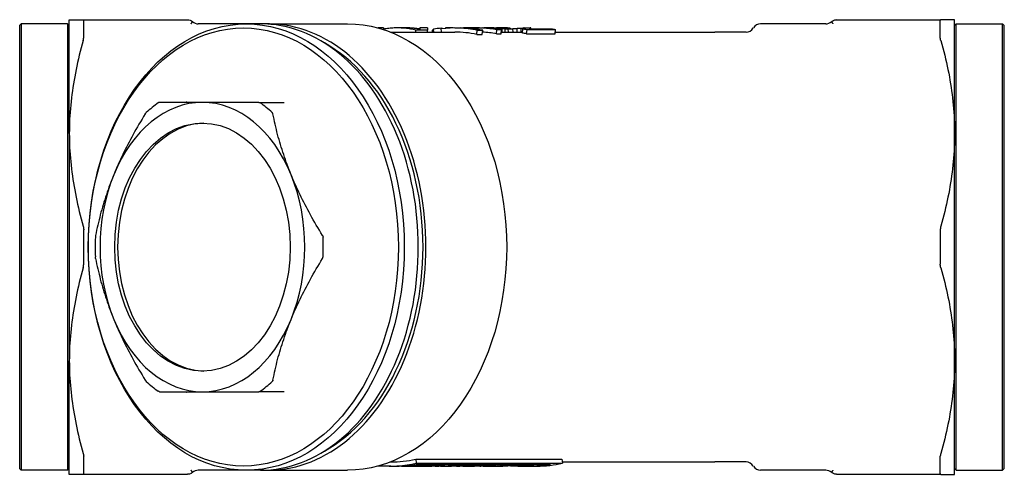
# Model space of a CAD drawing. Header units: millimetres. Extents: x 58 to 3654, y 0 to 363.
# Tile 3 of 4: x 249 to 368, y 308 to 363. Entities that reach past the tile are written whole.
import ezdxf

# ---------------------------------------------------------------- set-up
doc = ezdxf.new("R2010")
doc.units = ezdxf.units.MM
doc.layers.add('DETAIL', color=2, linetype='Continuous')

msp = doc.modelspace()

# ---------------------------------------------------------------- linework, layer by layer
at = {"layer": 'DETAIL'}
for p, q in [((254.65, 363.42), (256.33, 363.42)), ((254.65, 349.67), (254.65, 363.42)), ((256.33, 363.42), (267.06, 363.42)), ((256.39, 361.23), (256.39, 363.32)), ((267.06, 363.42), (268.5, 363.42)), ((268.5, 363.42), (268.74, 363.42)), ((268.5, 363.42), (268.5, 363.42)), ((268.74, 363.42), (268.91, 363.42)), ((347.42, 363.42), (347.57, 363.42)), ((347.57, 363.42), (347.74, 363.42)), ((347.74, 363.42), (347.81, 363.42)), ((347.81, 363.42), (349.25, 363.42)), ((349.25, 363.42), (359.98, 363.42)), ((359.92, 361.23), (359.92, 363.32)), ((361.65, 363.42), (359.98, 363.42)), ((361.65, 349.67), (361.65, 363.42)), ((248.65, 362.72), (248.85, 362.92)), ((248.65, 362.72), (248.65, 309.12)), ((248.85, 362.92), (248.85, 308.92)), ((254.45, 362.92), (248.85, 362.92)), ((254.45, 362.92), (254.45, 308.92)), ((254.65, 362.72), (254.45, 362.92)), ((276.04, 362.92), (270.23, 362.92)), ((277.74, 362.92), (276.04, 362.92)), ((278.12, 362.92), (277.74, 362.92)), ((278.66, 362.92), (288.27, 362.92)), ((292.62, 362.42), (291.96, 362.42)), ((292.62, 362.42), (292.62, 362.23)), ((293.46, 361.92), (301.24, 361.92)), ((295.39, 362.42), (294.29, 362.42)), ((297.94, 362.15), (296.53, 362.15)), ((296.53, 361.92), (296.53, 362.15)), ((297, 362.42), (297, 362.29)), ((297.94, 362.42), (297, 362.42)), ((297.94, 362.42), (297.94, 362.15)), ((297.94, 361.92), (297.94, 362.15)), ((298.56, 361.92), (298.54, 362.15)), ((298.71, 361.92), (298.68, 362.29)), ((299.19, 362.35), (299.19, 362.39)), ((299.62, 361.92), (299.6, 362.39)), ((300.12, 362.42), (300.12, 362.38)), ((301.06, 362.42), (300.12, 362.42)), ((301.06, 362.42), (301.06, 362.42)), ((301.24, 362.42), (301.91, 362.42)), ((302.31, 362.42), (302.31, 362.42)), ((302.31, 362.42), (302.31, 362.42)), ((303.98, 362.42), (302.31, 362.42)), ((303.4, 362.41), (303.4, 362.42)), ((303.72, 362.42), (303.72, 362.42)), ((303.9, 361.65), (303.95, 362.15)), ((303.95, 362.15), (304.61, 362.15)), ((303.98, 362.42), (304.56, 362.42)), ((304.56, 361.65), (304.61, 362.15)), ((305.75, 362.42), (304.73, 362.42)), ((305.82, 362.42), (305.75, 362.42)), ((305.75, 362.42), (305.75, 362.42)), ((305.9, 362.42), (306.28, 362.42)), ((306.28, 361.72), (306.33, 362.22)), ((307.54, 362.42), (306.33, 362.42)), ((306.33, 362.22), (306.9, 362.22)), ((306.47, 362.29), (306.47, 362.38)), ((306.69, 362.4), (306.69, 362.42)), ((306.86, 361.72), (306.9, 362.22)), ((306.91, 362.37), (306.95, 362.37)), ((306.93, 361.86), (306.96, 362.36)), ((306.94, 361.92), (309.44, 361.92)), ((306.95, 362.36), (306.95, 362.37)), ((306.97, 361.92), (306.95, 362.3)), ((307.31, 362.3), (306.96, 362.31)), ((307, 362.35), (307, 362.42)), ((307.15, 362.4), (307.15, 362.38)), ((307.31, 362.3), (307.69, 362.3)), ((307.34, 361.92), (307.31, 362.3)), ((307.62, 362.3), (307.62, 362.3)), ((307.69, 362.3), (308.27, 362.31)), ((307.72, 361.92), (307.69, 362.3)), ((307.94, 362.41), (307.94, 362.37)), ((307.94, 362.3), (307.94, 362.37)), ((308.3, 361.92), (308.27, 362.31)), ((308.78, 361.92), (308.76, 362.33)), ((309.27, 361.92), (309.25, 362.37)), ((309.43, 361.8), (309.47, 362.3)), ((309.46, 362.16), (309.45, 362.38)), ((309.61, 362.42), (310.4, 362.42)), ((309.92, 361.72), (309.97, 362.22)), ((309.97, 362.22), (313.41, 362.22)), ((310.23, 362.3), (312.91, 362.3)), ((310.44, 362.3), (310.43, 362.42)), ((313.37, 361.72), (313.41, 362.22)), ((313.39, 361.92), (332.65, 361.92)), ((336.45, 361.92), (332.65, 361.92)), ((346.08, 362.92), (338.19, 362.92)), ((361.65, 362.72), (361.85, 362.92)), ((361.85, 308.92), (361.85, 362.92)), ((361.85, 362.92), (367.45, 362.92)), ((367.45, 308.92), (367.45, 362.92)), ((367.65, 362.72), (367.45, 362.92)), ((367.65, 309.12), (367.65, 362.72)), ((303.9, 361.65), (304.56, 361.65)), ((306.28, 361.72), (306.86, 361.72)), ((309.92, 361.72), (313.37, 361.72)), ((270.74, 353.42), (265.54, 353.42)), ((277.54, 353.42), (270.74, 353.42)), ((277.54, 353.42), (280.63, 353.42)), ((254.65, 349.67), (254.65, 322.17)), ((361.65, 322.17), (361.65, 349.67)), ((256.39, 333.83), (256.39, 338.02)), ((359.92, 338.02), (359.92, 333.83)), ((254.65, 308.42), (254.65, 322.17)), ((361.65, 308.42), (361.65, 322.17)), ((265.54, 318.42), (270.74, 318.42)), ((270.74, 318.42), (277.54, 318.42)), ((280.63, 318.42), (277.54, 318.42)), ((256.39, 308.53), (256.39, 310.62)), ((359.92, 308.53), (359.92, 310.62)), ((293.51, 309.42), (291.96, 309.42)), ((293.46, 309.92), (293.51, 309.92)), ((293.51, 309.42), (294.22, 309.42)), ((295.12, 309.42), (294.22, 309.42)), ((294.81, 309.44), (294.81, 309.43)), ((295.12, 309.42), (297.24, 309.42)), ((295.23, 309.46), (295.23, 309.42)), ((295.23, 309.42), (296.95, 309.42)), ((296.06, 309.55), (296.07, 309.48)), ((296.07, 309.48), (298.05, 309.48)), ((296.47, 309.62), (296.48, 309.52)), ((296.48, 309.52), (298.87, 309.52)), ((296.52, 310.27), (314.19, 310.27)), ((296.52, 310.27), (296.57, 309.78)), ((296.56, 309.63), (312.82, 309.63)), ((296.57, 309.78), (314.25, 309.78)), ((296.95, 309.48), (296.95, 309.42)), ((297.78, 309.42), (297.24, 309.42)), ((297.78, 309.42), (298.17, 309.42)), ((298.86, 309.42), (298.17, 309.42)), ((298.86, 309.63), (298.87, 309.52)), ((298.86, 309.42), (299.32, 309.42)), ((300.03, 309.42), (299.32, 309.42)), ((299.39, 309.63), (299.4, 309.52)), ((299.4, 309.52), (299.99, 309.52)), ((299.99, 309.63), (299.99, 309.52)), ((300.03, 309.42), (300.43, 309.42)), ((301.49, 309.42), (300.43, 309.42)), ((301.49, 309.42), (301.85, 309.42)), ((301.64, 309.63), (301.65, 309.52)), ((301.65, 309.52), (302.05, 309.52)), ((302.71, 309.42), (301.85, 309.42)), ((302.04, 309.63), (302.05, 309.52)), ((302.2, 309.43), (303.4, 309.43)), ((302.41, 309.45), (303.74, 309.45)), ((302.57, 309.63), (302.58, 309.52)), ((302.58, 309.52), (302.98, 309.52)), ((302.71, 309.42), (303.08, 309.42)), ((302.97, 309.63), (302.98, 309.52)), ((304.67, 309.42), (303.08, 309.42)), ((303.73, 309.63), (303.74, 309.45)), ((303.89, 309.44), (303.89, 309.43)), ((304.37, 309.46), (304.37, 309.42)), ((304.67, 309.42), (306.66, 309.42)), ((304.77, 309.49), (304.77, 309.42)), ((304.83, 309.63), (304.83, 309.52)), ((304.83, 309.52), (305.23, 309.52)), ((305.22, 309.63), (305.23, 309.52)), ((305.31, 309.43), (306.43, 309.43)), ((305.75, 309.63), (305.76, 309.52)), ((305.76, 309.52), (306.22, 309.52)), ((306.22, 309.63), (306.22, 309.52)), ((306.43, 309.63), (306.43, 309.43)), ((307.65, 309.42), (306.66, 309.42)), ((307.65, 309.46), (307.65, 309.42)), ((307.84, 309.47), (307.8, 309.47)), ((307.84, 309.48), (307.84, 309.47)), ((307.88, 309.63), (307.88, 309.52)), ((307.88, 309.52), (308.28, 309.52)), ((307.98, 309.49), (307.98, 309.45)), ((307.98, 309.45), (308.38, 309.45)), ((308.27, 309.63), (308.28, 309.52)), ((308.39, 309.63), (308.39, 309.47)), ((308.52, 309.46), (308.52, 309.45)), ((308.86, 309.47), (308.86, 309.43)), ((308.93, 309.63), (308.93, 309.5)), ((309.32, 309.48), (308.99, 309.47)), ((309.32, 309.48), (309.92, 309.48)), ((309.33, 309.63), (309.34, 309.52)), ((309.74, 309.52), (309.34, 309.52)), ((309.38, 309.42), (309.77, 309.42)), ((309.73, 309.63), (309.74, 309.52)), ((309.74, 309.52), (310.33, 309.52)), ((309.89, 309.48), (309.89, 309.43)), ((309.92, 309.48), (310.12, 309.47)), ((310.1, 309.47), (310.1, 309.45)), ((310.33, 309.63), (310.33, 309.52)), ((310.33, 309.52), (310.6, 309.52)), ((310.48, 309.42), (311.19, 309.42)), ((310.59, 309.63), (310.6, 309.52)), ((310.72, 309.63), (310.72, 309.5)), ((314.19, 310.27), (314.25, 309.78)), ((314.23, 309.92), (332.65, 309.92)), ((336.45, 309.92), (332.65, 309.92)), ((248.65, 309.12), (248.85, 308.92)), ((254.45, 308.92), (248.85, 308.92)), ((254.65, 309.12), (254.45, 308.92)), ((256.33, 308.42), (254.65, 308.42)), ((267.06, 308.42), (256.33, 308.42)), ((268.5, 308.42), (267.06, 308.42)), ((268.88, 308.42), (268.5, 308.42)), ((268.91, 308.42), (268.9, 308.42)), ((276.04, 308.92), (270.23, 308.92)), ((277.74, 308.92), (276.04, 308.92)), ((278.12, 308.92), (277.74, 308.92)), ((278.66, 308.92), (288.27, 308.92)), ((346.08, 308.92), (338.19, 308.92)), ((347.4, 308.42), (347.4, 308.42)), ((347.44, 308.42), (347.4, 308.42)), ((347.6, 308.42), (347.44, 308.42)), ((347.74, 308.42), (347.57, 308.42)), ((347.76, 308.42), (347.6, 308.42)), ((347.81, 308.42), (347.76, 308.42)), ((349.25, 308.42), (347.81, 308.42)), ((359.98, 308.42), (349.25, 308.42)), ((359.98, 308.42), (361.65, 308.42)), ((361.65, 309.12), (361.85, 308.92)), ((361.85, 308.92), (367.45, 308.92)), ((367.65, 309.12), (367.45, 308.92))]:
    msp.add_line(p, q, dxfattribs=at)
at = {"layer": 'DETAIL', "flags": 128}
for points in [[(256.33, 363.42), (256.33, 363.42), (256.34, 363.42), (256.34, 363.42), (256.35, 363.42), (256.35, 363.42), (256.35, 363.42), (256.36, 363.42), (256.36, 363.41), (256.36, 363.41), (256.37, 363.41), (256.37, 363.4), (256.37, 363.4), (256.37, 363.39), (256.38, 363.39), (256.38, 363.38), (256.38, 363.38), (256.38, 363.37), (256.38, 363.37), (256.38, 363.36), (256.38, 363.35), (256.39, 363.35), (256.39, 363.34), (256.39, 363.33), (256.39, 363.32)], [(268.91, 363.42), (269.09, 363.41), (269.26, 363.36), (269.42, 363.28), (269.57, 363.17)], [(269.37, 362.92), (269.38, 362.94), (269.39, 362.96), (269.4, 362.98), (269.41, 362.99), (269.43, 363.01), (269.44, 363.03), (269.45, 363.04), (269.46, 363.06), (269.47, 363.07), (269.48, 363.08), (269.49, 363.1), (269.5, 363.11), (269.51, 363.12), (269.52, 363.13), (269.53, 363.14), (269.54, 363.14), (269.55, 363.15), (269.55, 363.16), (269.56, 363.16), (269.56, 363.17), (269.57, 363.17), (269.57, 363.17), (269.57, 363.17), (269.57, 363.17)], [(346.74, 363.18), (346.91, 363.29), (347.09, 363.38), (347.19, 363.4), (347.29, 363.42), (347.33, 363.42), (347.35, 363.42), (347.37, 363.42), (347.42, 363.43)], [(346.74, 363.18), (346.74, 363.17), (346.74, 363.17), (346.74, 363.17), (346.75, 363.17), (346.75, 363.16), (346.76, 363.16), (346.76, 363.15), (346.77, 363.14), (346.78, 363.13), (346.79, 363.12), (346.8, 363.11), (346.81, 363.1), (346.82, 363.09), (346.83, 363.08), (346.84, 363.07), (346.85, 363.05), (346.86, 363.04), (346.87, 363.02), (346.89, 363), (346.9, 362.99), (346.91, 362.97), (346.92, 362.95), (346.93, 362.93), (346.94, 362.92)], [(359.98, 363.42), (359.97, 363.42), (359.97, 363.42), (359.97, 363.42), (359.96, 363.42), (359.96, 363.42), (359.95, 363.42), (359.95, 363.42), (359.95, 363.41), (359.94, 363.41), (359.94, 363.41), (359.94, 363.4), (359.94, 363.4), (359.93, 363.39), (359.93, 363.39), (359.93, 363.38), (359.93, 363.38), (359.93, 363.37), (359.93, 363.37), (359.92, 363.36), (359.92, 363.35), (359.92, 363.35), (359.92, 363.34), (359.92, 363.33), (359.92, 363.32)], [(288.27, 362.92), (289.22, 362.89), (290.17, 362.79), (291.12, 362.63), (292.06, 362.4), (292.99, 362.1), (293.9, 361.74), (294.81, 361.32), (295.69, 360.84), (296.56, 360.3), (297.4, 359.69), (298.22, 359.04), (299.02, 358.32), (299.79, 357.55), (300.53, 356.74), (301.25, 355.87), (301.93, 354.95), (302.57, 353.99), (303.18, 352.99), (303.76, 351.94), (304.3, 350.86), (304.8, 349.74), (305.26, 348.59), (305.68, 347.41), (306.06, 346.21), (306.4, 344.97), (306.69, 343.72), (306.94, 342.45), (307.14, 341.16), (307.3, 339.87), (307.41, 338.56), (307.48, 337.24), (307.51, 335.92), (307.48, 334.61), (307.41, 333.29), (307.3, 331.98), (307.14, 330.69), (306.94, 329.4), (306.69, 328.13), (306.4, 326.87), (306.06, 325.64), (305.68, 324.44), (305.26, 323.26), (304.8, 322.11), (304.3, 320.99), (303.76, 319.91), (303.19, 318.86), (302.57, 317.86), (301.93, 316.9), (301.25, 315.98), (300.53, 315.11), (299.79, 314.29), (299.02, 313.53), (298.22, 312.81), (297.4, 312.16), (296.56, 311.55), (295.69, 311.01), (294.81, 310.53), (293.9, 310.11), (292.99, 309.75), (292.06, 309.45), (291.12, 309.22), (290.17, 309.06), (289.22, 308.96), (288.27, 308.92)], [(296.53, 362.15), (296.37, 362.19), (296.21, 362.22), (296.04, 362.26), (295.88, 362.29), (295.72, 362.31), (295.56, 362.34), (295.39, 362.36), (295.23, 362.38), (295.07, 362.39), (294.9, 362.4), (294.74, 362.41), (294.58, 362.42), (294.41, 362.42), (294.25, 362.42), (294.09, 362.42), (293.93, 362.42), (293.76, 362.41), (293.6, 362.4), (293.44, 362.38), (293.27, 362.37), (293.11, 362.35), (292.95, 362.33), (292.79, 362.3), (292.62, 362.27)], [(297, 362.29), (296.93, 362.3), (296.86, 362.31), (296.8, 362.32), (296.73, 362.33), (296.66, 362.34), (296.6, 362.35), (296.53, 362.36), (296.46, 362.36), (296.39, 362.37), (296.33, 362.38), (296.26, 362.38), (296.19, 362.39), (296.13, 362.4), (296.06, 362.4), (295.99, 362.41), (295.92, 362.41), (295.86, 362.41), (295.79, 362.42), (295.72, 362.42), (295.66, 362.42), (295.59, 362.42), (295.52, 362.42), (295.45, 362.42), (295.39, 362.42)], [(309.61, 362.42), (309.6, 362.42), (309.6, 362.42), (309.59, 362.42), (309.58, 362.42), (309.58, 362.42), (309.57, 362.42), (309.57, 362.41), (309.56, 362.41), (309.55, 362.41), (309.55, 362.4), (309.54, 362.4), (309.54, 362.39), (309.53, 362.39), (309.53, 362.38), (309.52, 362.37), (309.51, 362.37), (309.51, 362.36), (309.5, 362.35), (309.5, 362.34), (309.49, 362.34), (309.48, 362.33), (309.48, 362.32), (309.47, 362.31), (309.47, 362.3)], [(310.43, 362.42), (310.43, 362.42), (310.42, 362.42), (310.41, 362.42), (310.4, 362.42), (310.39, 362.42), (310.38, 362.42), (310.38, 362.42), (310.37, 362.42), (310.36, 362.42), (310.35, 362.41), (310.34, 362.41), (310.33, 362.4), (310.32, 362.4), (310.32, 362.39), (310.31, 362.39), (310.3, 362.38), (310.29, 362.37), (310.28, 362.36), (310.27, 362.35), (310.27, 362.34), (310.26, 362.33), (310.25, 362.32), (310.24, 362.31), (310.23, 362.3)], [(256.33, 360.9), (256.2, 360.45), (256.08, 360.01), (255.97, 359.57), (255.86, 359.13), (255.75, 358.69), (255.65, 358.25), (255.56, 357.82), (255.46, 357.38), (255.38, 356.95), (255.3, 356.52), (255.22, 356.09), (255.15, 355.66), (255.08, 355.23), (255.02, 354.81), (254.96, 354.38), (254.91, 353.95), (254.86, 353.52), (254.82, 353.09), (254.78, 352.67), (254.75, 352.24), (254.72, 351.81), (254.69, 351.38), (254.68, 350.96), (254.66, 350.53), (254.66, 350.1), (254.65, 349.67)], [(256.33, 360.9), (256.33, 360.92), (256.34, 360.93), (256.34, 360.95), (256.35, 360.96), (256.35, 360.98), (256.35, 361), (256.36, 361.01), (256.36, 361.03), (256.36, 361.04), (256.37, 361.06), (256.37, 361.07), (256.37, 361.08), (256.37, 361.1), (256.38, 361.11), (256.38, 361.12), (256.38, 361.14), (256.38, 361.15), (256.38, 361.16), (256.38, 361.17), (256.38, 361.19), (256.39, 361.2), (256.39, 361.21), (256.39, 361.22), (256.39, 361.23)], [(359.98, 360.9), (359.97, 360.92), (359.97, 360.93), (359.97, 360.95), (359.96, 360.96), (359.96, 360.98), (359.95, 361), (359.95, 361.01), (359.95, 361.03), (359.94, 361.04), (359.94, 361.06), (359.94, 361.07), (359.94, 361.08), (359.93, 361.1), (359.93, 361.11), (359.93, 361.12), (359.93, 361.14), (359.93, 361.15), (359.93, 361.16), (359.92, 361.17), (359.92, 361.19), (359.92, 361.2), (359.92, 361.21), (359.92, 361.22), (359.92, 361.23)], [(359.98, 360.9), (360.1, 360.45), (360.22, 360.01), (360.34, 359.57), (360.45, 359.13), (360.55, 358.69), (360.66, 358.25), (360.75, 357.82), (360.84, 357.38), (360.93, 356.95), (361.01, 356.52), (361.09, 356.09), (361.16, 355.66), (361.23, 355.23), (361.29, 354.81), (361.35, 354.38), (361.4, 353.95), (361.45, 353.52), (361.49, 353.09), (361.53, 352.67), (361.56, 352.24), (361.59, 351.81), (361.61, 351.38), (361.63, 350.96), (361.64, 350.53), (361.65, 350.1), (361.65, 349.67)], [(268.63, 353.42), (268.78, 353.45), (268.83, 353.47), (268.86, 353.49)], [(265.54, 353.42), (265.53, 353.42), (265.53, 353.42), (265.52, 353.42), (265.52, 353.42), (265.51, 353.42), (265.5, 353.42), (265.5, 353.42), (265.49, 353.42), (265.49, 353.42), (265.48, 353.42), (265.48, 353.41), (265.47, 353.41), (265.47, 353.41), (265.46, 353.41), (265.45, 353.4), (265.45, 353.4), (265.44, 353.4), (265.44, 353.39), (265.43, 353.39), (265.42, 353.39), (265.42, 353.38), (265.41, 353.38), (265.41, 353.38), (265.4, 353.37)], [(277.54, 353.42), (277.55, 353.42), (277.55, 353.42), (277.56, 353.42), (277.57, 353.42), (277.58, 353.42), (277.59, 353.42), (277.6, 353.42), (277.6, 353.42), (277.61, 353.42), (277.62, 353.42), (277.63, 353.41), (277.63, 353.41), (277.64, 353.41), (277.65, 353.41), (277.66, 353.4), (277.66, 353.4), (277.67, 353.4), (277.68, 353.39), (277.68, 353.39), (277.69, 353.39), (277.7, 353.38), (277.7, 353.38), (277.71, 353.38), (277.72, 353.37)], [(263.82, 352.02), (263.63, 351.71), (263.44, 351.39), (263.25, 351.08), (263.07, 350.77), (262.89, 350.46), (262.71, 350.15), (262.54, 349.84), (262.37, 349.53), (262.2, 349.23), (262.03, 348.92), (261.87, 348.62), (261.71, 348.31), (261.56, 348.01), (261.4, 347.71), (261.25, 347.4), (261.11, 347.1), (260.96, 346.8), (260.82, 346.49), (260.68, 346.19), (260.54, 345.89), (260.41, 345.58), (260.28, 345.28), (260.15, 344.98), (260.02, 344.67)], [(263.82, 352.02), (263.83, 352.03), (263.83, 352.04), (263.84, 352.05), (263.84, 352.06), (263.85, 352.06), (263.85, 352.07), (263.86, 352.08), (263.86, 352.09), (263.87, 352.1), (263.87, 352.1), (263.88, 352.11), (263.89, 352.12), (263.89, 352.12), (263.9, 352.13), (263.9, 352.14), (263.91, 352.14), (263.91, 352.15), (263.92, 352.16), (263.92, 352.16), (263.93, 352.17), (263.94, 352.17), (263.94, 352.18), (263.95, 352.19), (263.95, 352.19)], [(279.25, 352.02), (279.25, 352.03), (279.25, 352.04), (279.25, 352.05), (279.25, 352.06), (279.24, 352.06), (279.24, 352.07), (279.24, 352.08), (279.23, 352.09), (279.23, 352.1), (279.23, 352.1), (279.22, 352.11), (279.22, 352.12), (279.22, 352.12), (279.21, 352.13), (279.21, 352.14), (279.2, 352.14), (279.2, 352.15), (279.19, 352.16), (279.19, 352.16), (279.18, 352.17), (279.18, 352.17), (279.17, 352.18), (279.17, 352.19), (279.16, 352.19)], [(281.46, 344.67), (281.34, 344.98), (281.22, 345.28), (281.1, 345.58), (280.99, 345.89), (280.88, 346.19), (280.77, 346.49), (280.66, 346.8), (280.56, 347.1), (280.46, 347.4), (280.36, 347.71), (280.27, 348.01), (280.18, 348.31), (280.09, 348.62), (280, 348.92), (279.91, 349.23), (279.83, 349.53), (279.75, 349.84), (279.68, 350.15), (279.6, 350.46), (279.53, 350.77), (279.45, 351.08), (279.39, 351.39), (279.32, 351.71), (279.25, 352.02)], [(254.65, 349.67), (254.66, 349.25), (254.66, 348.82), (254.68, 348.39), (254.69, 347.96), (254.72, 347.54), (254.75, 347.11), (254.78, 346.68), (254.82, 346.25), (254.86, 345.83), (254.91, 345.4), (254.96, 344.97), (255.02, 344.54), (255.08, 344.11), (255.15, 343.69), (255.22, 343.26), (255.3, 342.83), (255.38, 342.4), (255.46, 341.97), (255.56, 341.53), (255.65, 341.1), (255.75, 340.66), (255.86, 340.22), (255.97, 339.78), (256.08, 339.34), (256.2, 338.9), (256.33, 338.45)], [(361.65, 349.67), (361.65, 349.25), (361.64, 348.82), (361.63, 348.39), (361.61, 347.96), (361.59, 347.54), (361.56, 347.11), (361.53, 346.68), (361.49, 346.25), (361.45, 345.83), (361.4, 345.4), (361.35, 344.97), (361.29, 344.54), (361.23, 344.11), (361.16, 343.69), (361.09, 343.26), (361.01, 342.83), (360.93, 342.4), (360.84, 341.97), (360.75, 341.53), (360.66, 341.1), (360.55, 340.66), (360.45, 340.22), (360.34, 339.78), (360.22, 339.34), (360.1, 338.9), (359.98, 338.45)], [(260.02, 344.67), (259.9, 344.37), (259.78, 344.07), (259.67, 343.77), (259.55, 343.46), (259.44, 343.16), (259.33, 342.86), (259.23, 342.55), (259.13, 342.25), (259.03, 341.95), (258.93, 341.64), (258.83, 341.34), (258.74, 341.04), (258.65, 340.73), (258.57, 340.43), (258.48, 340.12), (258.4, 339.82), (258.32, 339.51), (258.24, 339.2), (258.17, 338.89), (258.09, 338.58), (258.02, 338.27), (257.95, 337.96), (257.89, 337.64), (257.82, 337.33)], [(285.25, 337.33), (285.06, 337.64), (284.87, 337.96), (284.69, 338.27), (284.5, 338.58), (284.32, 338.89), (284.14, 339.2), (283.97, 339.51), (283.8, 339.82), (283.63, 340.12), (283.47, 340.43), (283.31, 340.73), (283.15, 341.04), (282.99, 341.34), (282.84, 341.64), (282.69, 341.95), (282.54, 342.25), (282.39, 342.55), (282.25, 342.86), (282.11, 343.16), (281.98, 343.46), (281.84, 343.77), (281.71, 344.07), (281.58, 344.37), (281.46, 344.67)], [(256.33, 338.45), (256.33, 338.43), (256.34, 338.42), (256.34, 338.4), (256.35, 338.38), (256.35, 338.36), (256.35, 338.35), (256.36, 338.33), (256.36, 338.31), (256.36, 338.29), (256.37, 338.28), (256.37, 338.26), (256.37, 338.24), (256.37, 338.22), (256.38, 338.2), (256.38, 338.19), (256.38, 338.17), (256.38, 338.15), (256.38, 338.13), (256.38, 338.11), (256.38, 338.09), (256.39, 338.07), (256.39, 338.06), (256.39, 338.04), (256.39, 338.02)], [(359.98, 338.45), (359.97, 338.43), (359.97, 338.42), (359.97, 338.4), (359.96, 338.38), (359.96, 338.36), (359.95, 338.35), (359.95, 338.33), (359.95, 338.31), (359.94, 338.29), (359.94, 338.28), (359.94, 338.26), (359.94, 338.24), (359.93, 338.22), (359.93, 338.2), (359.93, 338.19), (359.93, 338.17), (359.93, 338.15), (359.93, 338.13), (359.92, 338.11), (359.92, 338.09), (359.92, 338.07), (359.92, 338.06), (359.92, 338.04), (359.92, 338.02)], [(257.82, 337.33), (257.82, 337.32), (257.82, 337.31), (257.82, 337.3), (257.81, 337.29), (257.81, 337.28), (257.81, 337.27), (257.81, 337.26), (257.81, 337.26), (257.81, 337.25), (257.81, 337.24), (257.8, 337.23), (257.8, 337.22), (257.8, 337.21), (257.8, 337.2), (257.8, 337.19), (257.8, 337.18), (257.8, 337.17), (257.8, 337.16), (257.8, 337.15), (257.8, 337.14), (257.8, 337.14), (257.8, 337.13), (257.8, 337.12), (257.79, 337.11)], [(285.25, 337.33), (285.26, 337.32), (285.26, 337.31), (285.27, 337.3), (285.27, 337.29), (285.28, 337.28), (285.28, 337.27), (285.29, 337.26), (285.29, 337.26), (285.29, 337.25), (285.3, 337.24), (285.3, 337.23), (285.3, 337.22), (285.3, 337.21), (285.31, 337.2), (285.31, 337.19), (285.31, 337.18), (285.31, 337.17), (285.32, 337.16), (285.32, 337.15), (285.32, 337.14), (285.32, 337.14), (285.32, 337.13), (285.32, 337.12), (285.32, 337.11)], [(257.82, 334.52), (257.82, 334.53), (257.82, 334.54), (257.82, 334.55), (257.81, 334.56), (257.81, 334.57), (257.81, 334.58), (257.81, 334.58), (257.81, 334.59), (257.81, 334.6), (257.81, 334.61), (257.8, 334.62), (257.8, 334.63), (257.8, 334.64), (257.8, 334.65), (257.8, 334.66), (257.8, 334.67), (257.8, 334.68), (257.8, 334.69), (257.8, 334.7), (257.8, 334.71), (257.8, 334.71), (257.8, 334.72), (257.8, 334.73), (257.79, 334.74)], [(257.82, 334.52), (257.89, 334.21), (257.95, 333.89), (258.02, 333.58), (258.09, 333.27), (258.17, 332.96), (258.24, 332.65), (258.32, 332.34), (258.4, 332.03), (258.48, 331.73), (258.57, 331.42), (258.65, 331.12), (258.74, 330.81), (258.83, 330.51), (258.93, 330.21), (259.03, 329.9), (259.13, 329.6), (259.23, 329.3), (259.33, 328.99), (259.44, 328.69), (259.55, 328.39), (259.67, 328.08), (259.78, 327.78), (259.9, 327.48), (260.02, 327.17)], [(281.46, 327.17), (281.58, 327.48), (281.71, 327.78), (281.84, 328.08), (281.98, 328.39), (282.11, 328.69), (282.25, 328.99), (282.39, 329.3), (282.54, 329.6), (282.69, 329.9), (282.84, 330.21), (282.99, 330.51), (283.15, 330.81), (283.31, 331.12), (283.47, 331.42), (283.63, 331.73), (283.8, 332.03), (283.97, 332.34), (284.14, 332.65), (284.32, 332.96), (284.5, 333.27), (284.69, 333.58), (284.87, 333.89), (285.06, 334.21), (285.25, 334.52)], [(285.25, 334.52), (285.26, 334.53), (285.26, 334.54), (285.27, 334.55), (285.27, 334.56), (285.28, 334.57), (285.28, 334.58), (285.29, 334.58), (285.29, 334.59), (285.29, 334.6), (285.3, 334.61), (285.3, 334.62), (285.3, 334.63), (285.3, 334.64), (285.31, 334.65), (285.31, 334.66), (285.31, 334.67), (285.31, 334.68), (285.32, 334.69), (285.32, 334.7), (285.32, 334.71), (285.32, 334.71), (285.32, 334.72), (285.32, 334.73), (285.32, 334.74)], [(256.33, 333.4), (256.2, 332.95), (256.08, 332.51), (255.97, 332.07), (255.86, 331.63), (255.75, 331.19), (255.65, 330.75), (255.56, 330.32), (255.46, 329.88), (255.38, 329.45), (255.3, 329.02), (255.22, 328.59), (255.15, 328.16), (255.08, 327.73), (255.02, 327.31), (254.96, 326.88), (254.91, 326.45), (254.86, 326.02), (254.82, 325.59), (254.78, 325.17), (254.75, 324.74), (254.72, 324.31), (254.69, 323.88), (254.68, 323.46), (254.66, 323.03), (254.66, 322.6), (254.65, 322.17)], [(256.33, 333.4), (256.33, 333.42), (256.34, 333.43), (256.34, 333.45), (256.35, 333.47), (256.35, 333.49), (256.35, 333.5), (256.36, 333.52), (256.36, 333.54), (256.36, 333.56), (256.37, 333.57), (256.37, 333.59), (256.37, 333.61), (256.37, 333.63), (256.38, 333.65), (256.38, 333.66), (256.38, 333.68), (256.38, 333.7), (256.38, 333.72), (256.38, 333.74), (256.38, 333.76), (256.39, 333.78), (256.39, 333.79), (256.39, 333.81), (256.39, 333.83)], [(359.98, 333.4), (359.97, 333.42), (359.97, 333.43), (359.97, 333.45), (359.96, 333.47), (359.96, 333.49), (359.95, 333.5), (359.95, 333.52), (359.95, 333.54), (359.94, 333.56), (359.94, 333.57), (359.94, 333.59), (359.94, 333.61), (359.93, 333.63), (359.93, 333.65), (359.93, 333.66), (359.93, 333.68), (359.93, 333.7), (359.93, 333.72), (359.92, 333.74), (359.92, 333.76), (359.92, 333.78), (359.92, 333.79), (359.92, 333.81), (359.92, 333.83)], [(359.98, 333.4), (360.1, 332.95), (360.22, 332.51), (360.34, 332.07), (360.45, 331.63), (360.55, 331.19), (360.66, 330.75), (360.75, 330.32), (360.84, 329.88), (360.93, 329.45), (361.01, 329.02), (361.09, 328.59), (361.16, 328.16), (361.23, 327.73), (361.29, 327.31), (361.35, 326.88), (361.4, 326.45), (361.45, 326.02), (361.49, 325.59), (361.53, 325.17), (361.56, 324.74), (361.59, 324.31), (361.61, 323.88), (361.63, 323.46), (361.64, 323.03), (361.65, 322.6), (361.65, 322.17)], [(260.02, 327.17), (260.15, 326.87), (260.28, 326.57), (260.41, 326.27), (260.54, 325.96), (260.68, 325.66), (260.82, 325.36), (260.96, 325.05), (261.11, 324.75), (261.25, 324.45), (261.4, 324.14), (261.56, 323.84), (261.71, 323.54), (261.87, 323.23), (262.03, 322.93), (262.2, 322.62), (262.37, 322.32), (262.54, 322.01), (262.71, 321.7), (262.89, 321.39), (263.07, 321.08), (263.25, 320.77), (263.44, 320.46), (263.63, 320.14), (263.82, 319.83)], [(279.25, 319.83), (279.32, 320.14), (279.39, 320.46), (279.45, 320.77), (279.53, 321.08), (279.6, 321.39), (279.68, 321.7), (279.75, 322.01), (279.83, 322.32), (279.91, 322.62), (280, 322.93), (280.09, 323.23), (280.18, 323.54), (280.27, 323.84), (280.36, 324.14), (280.46, 324.45), (280.56, 324.75), (280.66, 325.05), (280.77, 325.36), (280.88, 325.66), (280.99, 325.96), (281.1, 326.27), (281.22, 326.57), (281.34, 326.87), (281.46, 327.17)], [(254.65, 322.17), (254.66, 321.75), (254.66, 321.32), (254.68, 320.89), (254.69, 320.46), (254.72, 320.04), (254.75, 319.61), (254.78, 319.18), (254.82, 318.75), (254.86, 318.33), (254.91, 317.9), (254.96, 317.47), (255.02, 317.04), (255.08, 316.61), (255.15, 316.19), (255.22, 315.76), (255.3, 315.33), (255.38, 314.9), (255.46, 314.47), (255.56, 314.03), (255.65, 313.6), (255.75, 313.16), (255.86, 312.72), (255.97, 312.28), (256.08, 311.84), (256.2, 311.4), (256.33, 310.95)], [(361.65, 322.17), (361.65, 321.75), (361.64, 321.32), (361.63, 320.89), (361.61, 320.46), (361.59, 320.04), (361.56, 319.61), (361.53, 319.18), (361.49, 318.75), (361.45, 318.33), (361.4, 317.9), (361.35, 317.47), (361.29, 317.04), (361.23, 316.61), (361.16, 316.19), (361.09, 315.76), (361.01, 315.33), (360.93, 314.9), (360.84, 314.47), (360.75, 314.03), (360.66, 313.6), (360.55, 313.16), (360.45, 312.72), (360.34, 312.28), (360.22, 311.84), (360.1, 311.4), (359.98, 310.95)], [(263.82, 319.83), (263.83, 319.82), (263.83, 319.81), (263.84, 319.8), (263.84, 319.79), (263.85, 319.79), (263.85, 319.78), (263.86, 319.77), (263.86, 319.76), (263.87, 319.75), (263.87, 319.75), (263.88, 319.74), (263.89, 319.73), (263.89, 319.73), (263.9, 319.72), (263.9, 319.71), (263.91, 319.71), (263.91, 319.7), (263.92, 319.69), (263.92, 319.69), (263.93, 319.68), (263.94, 319.68), (263.94, 319.67), (263.95, 319.66), (263.95, 319.66)], [(279.25, 319.83), (279.25, 319.82), (279.25, 319.81), (279.25, 319.8), (279.25, 319.79), (279.24, 319.79), (279.24, 319.78), (279.24, 319.77), (279.23, 319.76), (279.23, 319.75), (279.23, 319.75), (279.22, 319.74), (279.22, 319.73), (279.22, 319.73), (279.21, 319.72), (279.21, 319.71), (279.2, 319.71), (279.2, 319.7), (279.19, 319.69), (279.19, 319.69), (279.18, 319.68), (279.18, 319.68), (279.17, 319.67), (279.17, 319.66), (279.16, 319.66)], [(265.54, 318.42), (265.53, 318.42), (265.53, 318.43), (265.52, 318.43), (265.52, 318.43), (265.51, 318.43), (265.5, 318.43), (265.5, 318.43), (265.49, 318.43), (265.49, 318.43), (265.48, 318.43), (265.48, 318.44), (265.47, 318.44), (265.47, 318.44), (265.46, 318.44), (265.45, 318.45), (265.45, 318.45), (265.44, 318.45), (265.44, 318.45), (265.43, 318.46), (265.42, 318.46), (265.42, 318.47), (265.41, 318.47), (265.41, 318.47), (265.4, 318.48)], [(268.63, 318.42), (268.78, 318.4), (268.83, 318.38), (268.86, 318.36)], [(277.54, 318.42), (277.55, 318.42), (277.55, 318.43), (277.56, 318.43), (277.57, 318.43), (277.58, 318.43), (277.59, 318.43), (277.6, 318.43), (277.6, 318.43), (277.61, 318.43), (277.62, 318.43), (277.63, 318.44), (277.63, 318.44), (277.64, 318.44), (277.65, 318.44), (277.66, 318.45), (277.66, 318.45), (277.67, 318.45), (277.68, 318.45), (277.68, 318.46), (277.69, 318.46), (277.7, 318.47), (277.7, 318.47), (277.71, 318.47), (277.72, 318.48)], [(256.33, 310.95), (256.33, 310.93), (256.34, 310.92), (256.34, 310.9), (256.35, 310.88), (256.35, 310.87), (256.35, 310.85), (256.36, 310.84), (256.36, 310.82), (256.36, 310.81), (256.37, 310.79), (256.37, 310.78), (256.37, 310.77), (256.37, 310.75), (256.38, 310.74), (256.38, 310.73), (256.38, 310.71), (256.38, 310.7), (256.38, 310.69), (256.38, 310.68), (256.38, 310.66), (256.39, 310.65), (256.39, 310.64), (256.39, 310.63), (256.39, 310.62)], [(359.98, 310.95), (359.97, 310.93), (359.97, 310.92), (359.97, 310.9), (359.96, 310.88), (359.96, 310.87), (359.95, 310.85), (359.95, 310.84), (359.95, 310.82), (359.94, 310.81), (359.94, 310.79), (359.94, 310.78), (359.94, 310.77), (359.93, 310.75), (359.93, 310.74), (359.93, 310.73), (359.93, 310.71), (359.93, 310.7), (359.93, 310.69), (359.92, 310.68), (359.92, 310.66), (359.92, 310.65), (359.92, 310.64), (359.92, 310.63), (359.92, 310.62)], [(299.31, 309.47), (299.28, 309.47), (299.26, 309.46), (299.23, 309.46), (299.2, 309.45), (299.18, 309.45), (299.15, 309.45), (299.12, 309.44), (299.09, 309.44), (299.07, 309.44), (299.04, 309.43), (299.01, 309.43), (298.99, 309.43), (298.96, 309.43), (298.93, 309.43), (298.91, 309.43), (298.88, 309.42), (298.85, 309.42), (298.82, 309.42), (298.8, 309.43), (298.77, 309.43), (298.74, 309.43), (298.72, 309.43), (298.69, 309.43), (298.66, 309.43)], [(299.99, 309.52), (299.97, 309.52), (299.94, 309.51), (299.91, 309.5), (299.88, 309.49), (299.85, 309.49), (299.83, 309.48), (299.8, 309.47), (299.77, 309.47), (299.74, 309.46), (299.71, 309.46), (299.69, 309.45), (299.66, 309.45), (299.63, 309.45), (299.6, 309.44), (299.57, 309.44), (299.55, 309.44), (299.52, 309.43), (299.49, 309.43), (299.46, 309.43), (299.43, 309.43), (299.41, 309.43), (299.38, 309.43), (299.35, 309.42), (299.32, 309.42)], [(304.77, 309.42), (304.75, 309.42), (304.74, 309.42), (304.72, 309.42), (304.7, 309.42), (304.69, 309.42), (304.67, 309.42), (304.65, 309.42), (304.64, 309.42), (304.62, 309.42), (304.6, 309.42), (304.59, 309.42), (304.57, 309.42), (304.55, 309.42), (304.53, 309.42), (304.52, 309.42), (304.5, 309.42), (304.48, 309.42), (304.47, 309.42), (304.45, 309.42), (304.43, 309.42), (304.42, 309.42), (304.4, 309.42), (304.38, 309.42), (304.37, 309.42)], [(307.98, 309.47), (307.98, 309.47), (307.97, 309.47), (307.96, 309.47), (307.96, 309.47), (307.95, 309.47), (307.95, 309.47), (307.94, 309.47), (307.93, 309.47), (307.93, 309.47), (307.92, 309.47), (307.92, 309.47), (307.91, 309.47), (307.9, 309.47), (307.9, 309.47), (307.89, 309.47), (307.89, 309.47), (307.88, 309.47), (307.88, 309.47), (307.87, 309.47), (307.86, 309.47), (307.86, 309.47), (307.85, 309.47), (307.85, 309.47), (307.84, 309.47)], [(308.99, 309.47), (308.98, 309.47), (308.96, 309.47), (308.95, 309.47), (308.93, 309.47), (308.92, 309.47), (308.91, 309.47), (308.89, 309.47), (308.88, 309.47), (308.86, 309.47), (308.85, 309.47), (308.84, 309.47), (308.82, 309.47), (308.81, 309.47), (308.79, 309.47), (308.78, 309.47), (308.77, 309.47), (308.75, 309.47), (308.74, 309.47), (308.72, 309.46), (308.71, 309.46), (308.7, 309.46), (308.68, 309.46), (308.67, 309.46), (308.65, 309.46)], [(309.34, 309.52), (309.32, 309.52), (309.3, 309.51), (309.29, 309.51), (309.27, 309.51), (309.25, 309.51), (309.24, 309.51), (309.22, 309.51), (309.2, 309.51), (309.19, 309.51), (309.17, 309.51), (309.15, 309.51), (309.14, 309.51), (309.12, 309.51), (309.1, 309.51), (309.09, 309.51), (309.07, 309.51), (309.05, 309.5), (309.04, 309.5), (309.02, 309.5), (309, 309.5), (308.98, 309.5), (308.97, 309.5), (308.95, 309.5), (308.93, 309.5)], [(310.12, 309.47), (310.12, 309.47), (310.12, 309.47), (310.12, 309.47), (310.13, 309.47), (310.13, 309.47), (310.13, 309.47), (310.13, 309.47), (310.14, 309.47), (310.14, 309.47), (310.14, 309.47), (310.14, 309.47), (310.15, 309.47), (310.15, 309.47), (310.15, 309.47), (310.15, 309.47), (310.16, 309.47), (310.16, 309.47), (310.16, 309.47), (310.17, 309.46), (310.17, 309.46), (310.17, 309.46), (310.17, 309.46), (310.18, 309.46), (310.18, 309.46)], [(310.6, 309.52), (310.6, 309.52), (310.61, 309.51), (310.61, 309.51), (310.62, 309.51), (310.62, 309.51), (310.63, 309.51), (310.63, 309.51), (310.64, 309.51), (310.64, 309.51), (310.65, 309.51), (310.66, 309.51), (310.66, 309.51), (310.67, 309.51), (310.67, 309.51), (310.68, 309.51), (310.68, 309.51), (310.69, 309.5), (310.69, 309.5), (310.7, 309.5), (310.7, 309.5), (310.71, 309.5), (310.71, 309.5), (310.72, 309.5), (310.72, 309.5)], [(256.33, 308.42), (256.33, 308.42), (256.34, 308.43), (256.34, 308.43), (256.35, 308.43), (256.35, 308.43), (256.35, 308.43), (256.36, 308.43), (256.36, 308.44), (256.36, 308.44), (256.37, 308.44), (256.37, 308.45), (256.37, 308.45), (256.37, 308.46), (256.38, 308.46), (256.38, 308.47), (256.38, 308.47), (256.38, 308.48), (256.38, 308.48), (256.38, 308.49), (256.38, 308.5), (256.39, 308.5), (256.39, 308.51), (256.39, 308.52), (256.39, 308.53)], [(269.57, 308.67), (269.38, 308.54), (269.16, 308.46), (269.05, 308.44), (268.94, 308.43), (268.91, 308.42), (268.91, 308.42), (268.88, 308.42)], [(269.57, 308.67), (269.57, 308.68), (269.57, 308.68), (269.57, 308.68), (269.56, 308.68), (269.56, 308.69), (269.55, 308.69), (269.55, 308.7), (269.54, 308.7), (269.53, 308.71), (269.52, 308.72), (269.51, 308.73), (269.5, 308.74), (269.49, 308.75), (269.48, 308.77), (269.47, 308.78), (269.46, 308.79), (269.45, 308.81), (269.44, 308.82), (269.43, 308.84), (269.41, 308.86), (269.4, 308.87), (269.39, 308.89), (269.38, 308.91), (269.37, 308.93)], [(346.94, 308.93), (346.93, 308.92), (346.92, 308.9), (346.91, 308.88), (346.9, 308.86), (346.89, 308.85), (346.88, 308.83), (346.86, 308.82), (346.85, 308.8), (346.84, 308.79), (346.83, 308.77), (346.82, 308.76), (346.81, 308.75), (346.8, 308.74), (346.79, 308.73), (346.78, 308.72), (346.77, 308.71), (346.77, 308.7), (346.76, 308.69), (346.75, 308.69), (346.75, 308.68), (346.74, 308.68), (346.74, 308.68), (346.74, 308.68), (346.74, 308.67)], [(347.42, 308.42), (347.37, 308.43), (347.35, 308.43), (347.33, 308.43), (347.29, 308.43), (347.19, 308.45), (347.09, 308.47), (346.91, 308.56), (346.74, 308.67)], [(359.98, 308.42), (359.97, 308.42), (359.97, 308.43), (359.97, 308.43), (359.96, 308.43), (359.96, 308.43), (359.95, 308.43), (359.95, 308.43), (359.95, 308.44), (359.94, 308.44), (359.94, 308.44), (359.94, 308.45), (359.94, 308.45), (359.93, 308.46), (359.93, 308.46), (359.93, 308.47), (359.93, 308.47), (359.93, 308.48), (359.93, 308.48), (359.92, 308.49), (359.92, 308.5), (359.92, 308.5), (359.92, 308.51), (359.92, 308.52), (359.92, 308.53)]]:
    msp.add_lwpolyline(points, dxfattribs=at)
at = {"layer": 'DETAIL'}
for centre, start, end in [((270.23, 363.92), 228.5796, 270), ((346.08, 363.92), 270, 311.4527), ((278.12, 361.92), 83.3873, 90), ((336.45, 362.92), 270, 330), ((338.19, 361.92), 90, 150), ((336.45, 308.92), 30, 90), ((338.19, 309.92), 210, 270), ((270.23, 307.92), 90, 131.4201), ((278.12, 309.92), 270, 276.6127), ((346.08, 307.92), 48.5473, 90)]:
    msp.add_arc(centre, 1, start, end, dxfattribs=at)
for centre, major_axis, ratio, start_param, end_param in [((278.66, 335.92), (0, 27), 0.707107, 3.117516, 6.307262), ((277.74, 335.92), (0, -27), 0.707107, 0, 3.141593), ((299.02, 318.36), (0, 44.06), 0.096371, 0.0784, 0.112027), ((300.58, 335.92), (0, 26.5), 0.707107, 0.052192, 0.101442), ((298.05, 318.1), (0, 44.32), 0.635671, 6.234886, 6.242889), ((301.24, 335.92), (0, 26.5), 0.707107, 6.13845, 6.370714), ((298.05, 318.1), (0, 44.32), 0.635671, 6.222209, 6.227971), ((301.24, 335.92), (0, 26), 0.707107, 6.13845, 6.283185), ((301.91, 335.92), (0, 26.5), 0.707107, 6.13845, 6.283185), ((302.23, 335.43), (0, 27), 0.135967, 6.26187, 6.261902), ((303.98, 335.92), (0, 26.5), 0.707107, 6.157857, 6.338638), ((303.59, 333.21), (0, 29.21), 0.304974, 0.02046, 0.036989), ((303.95, 311.48), (0, 50.95), 0.692792, 0.006639, 0.015493), ((304.07, 280.9), (0, 81.53), 0.821562, 0.002243, 0.005249), ((304.56, 335.92), (0, 26.5), 0.707107, 6.157857, 6.283185), ((303.98, 335.92), (0, 26), 0.707107, 6.157857, 6.250483), ((305.9, 329.32), (0, 33.11), 0.316562, 6.228424, 6.325799), ((306.28, 329.32), (0, 33.11), 0.316562, 6.218887, 6.283185), ((306.33, 280.9), (0, 81.53), 0.821562, 6.277937, 6.283831), ((303.68, 281.26), (0, 81.16), 0.984067, 6.242164, 6.248261), ((306.45, 311.48), (0, 50.95), 0.692792, 6.267692, 6.276546), ((303.68, 280.21), (0, 81.72), 0.982447, 6.242691, 6.243476), ((308.3, 325.18), (0, 37.25), 0.53933, 0.064703, 0.066735), ((306.82, 333.21), (0, 29.21), 0.304974, 6.24518, 6.262726), ((307.65, 333.23), (0, 29.2), 0.304974, 0.055565, 0.073148), ((307.54, 311.47), (0, 50.96), 0.692791, 6.280972, 6.283185), ((309.43, 322.41), (0, 40.02), 0.584582, 0.077376, 0.080056), ((307.59, 332.01), (0, 30.41), 0.358704, 6.251669, 6.280321), ((308.59, 332.05), (0, 30.38), 0.358704, 0.060205, 0.088967), ((312.51, 281.53), (0, 80.89), 0.984067, 0.047128, 0.053249), ((311.29, 325.15), (0, 37.28), 0.976814, 0.056056, 0.069553), ((310.5, 335.92), (0, 26.5), 0.707107, 0.05588, 0.066538), ((307.62, 335.92), (0, 26), 0.707107, 6.157857, 6.184622), ((309.99, 329.83), (0, 32.6), 0.331221, 0.04186, 0.050379), ((307.62, 335.92), (0, 26.5), 0.707107, 6.157857, 6.184622), ((311.07, 335.92), (0, 26.5), 0.707107, 6.157857, 6.184622), ((278.66, 335.92), (0, 26.5), 0.707107, 3.513845, 5.910933), ((270.74, 335.92), (0, 17.5), 0.707107, 0, 1.047198), ((271.56, 335.92), (0, -19.5), 0.707107, 3.604547, 3.725835), ((270.74, 335.92), (0, 17.5), 0.707107, 5.235988, 6.283185), ((271.56, 335.92), (0, 19.5), 0.707107, 5.698942, 5.820231), ((271.1, 335.92), (0, -15), 0.707107, 3.15826, 6.266518), ((270.74, 335.92), (0, -17.5), 0.707107, 4.18879, 5.235988), ((270.74, 335.92), (0, 17.5), 0.707107, 4.18879, 5.235988), ((271.56, 335.92), (0, 19.5), 0.707107, 1.510152, 1.63144), ((271.56, 335.92), (0, -19.5), 0.707107, 1.510152, 1.63144), ((270.74, 335.92), (0, -17.5), 0.707107, 5.235988, 6.283185), ((270.74, 335.92), (0, -17.5), 0.707107, 0, 1.047198), ((271.56, 335.92), (0, -19.5), 0.707107, 5.698942, 5.820231), ((271.56, 335.92), (0, 19.5), 0.707107, 3.604547, 3.725835), ((293.51, 335.92), (0, -26.5), 0.707107, 6.212721, 6.447384), ((293.51, 335.92), (0, -26), 0.707107, 0, 0.164198), ((294.22, 335.92), (0, -26.5), 0.707107, 0, 0.125328), ((295.12, 335.92), (0, -26.5), 0.707107, 6.266613, 6.288709), ((294.86, 335.92), (0, -26.5), 0.707107, 0.064488, 0.086647), ((296.85, 335.92), (0, -26.5), 0.707107, 0.005524, 0.064488), ((297.24, 335.92), (0, -26.5), 0.707107, 0, 0.086647), ((297.78, 335.92), (0, -26.5), 0.707107, 6.269034, 6.369832), ((298.17, 335.92), (0, -26.5), 0.707107, 0, 0.060798), ((300.03, 335.92), (0, -26.5), 0.707107, 6.256489, 6.369832), ((300.43, 335.92), (0, -26.5), 0.707107, 0, 0.086647), ((301.49, 338.75), (0, -29.33), 0.452279, 6.251017, 6.365545), ((301.85, 338.64), (0, -29.21), 0.457771, 0, 0.02631), ((302.71, 338.64), (0, -29.21), 0.88907, 6.251901, 6.309492), ((301.87, 338.63), (0, -29.2), 0.457771, 0.040342, 0.082535), ((303.08, 338.75), (0, -29.33), 0.891877, 0, 0.082359), ((302.69, 338.63), (0, -29.2), 0.88907, 0.040344, 0.082537), ((304.39, 338.64), (0, -29.21), 0.889071, 6.257939, 6.263895), ((304.55, 349.68), (0, -40.25), 0.987062, 6.266751, 6.278704), ((304.75, 339.66), (0, -30.23), 0.413067, 0.001715, 0.081118), ((305.2, 339.46), (0, -30.04), 0.421012, 0.008638, 0.081382), ((306.26, 335.92), (0, -26.5), 0.707107, 0.009206, 0.086647), ((306.66, 335.92), (0, -26.5), 0.707107, 0, 0.086647), ((307.04, 336.9), (0, -27.47), 0.827827, 0.041601, 0.059709), ((307.33, 338.63), (0, -29.21), 0.88907, 0.040345, 0.050881), ((306.17, 360.21), (0, -50.79), 0.999799, 0.043879, 0.05455), ((309.82, 346.76), (0, -37.33), 0.976814, 6.245432, 6.247507), ((309.5, 337.45), (0, -28.03), 0.852687, 6.241994, 6.256327), ((309.38, 335.92), (0, -26.5), 0.707107, 6.255563, 6.310807), ((309.77, 335.92), (0, -26.5), 0.707107, 0, 0.027622), ((309.5, 337.45), (0, -28.03), 0.522423, 0.026859, 0.041191), ((309.82, 346.76), (0, -37.33), 0.214088, 0.035678, 0.044998), ((310.48, 335.92), (0, -26.5), 0.707107, 6.264316, 6.408513), ((309.87, 336.9), (0, -27.48), 0.560983, 0.027126, 0.045221), ((310.12, 342.01), (0, -32.59), 0.331221, 0.041512, 0.054816), ((310.67, 360.21), (0, -50.79), 0.020044, 0.043869, 0.05454), ((311.19, 335.92), (0, -26.5), 0.707107, 0, 0.164198)]:
    msp.add_ellipse(centre, major_axis=major_axis, ratio=ratio, start_param=start_param, end_param=end_param, dxfattribs=at)
for centre, major_axis in [((276.04, 335.92), (0, 27)), ((275.69, 335.92), (0, 26.5)), ((270.74, 335.92), (0, 15))]:
    msp.add_ellipse(centre, major_axis=major_axis, ratio=0.707107, dxfattribs=at)

doc.saveas('drawing.dxf')
